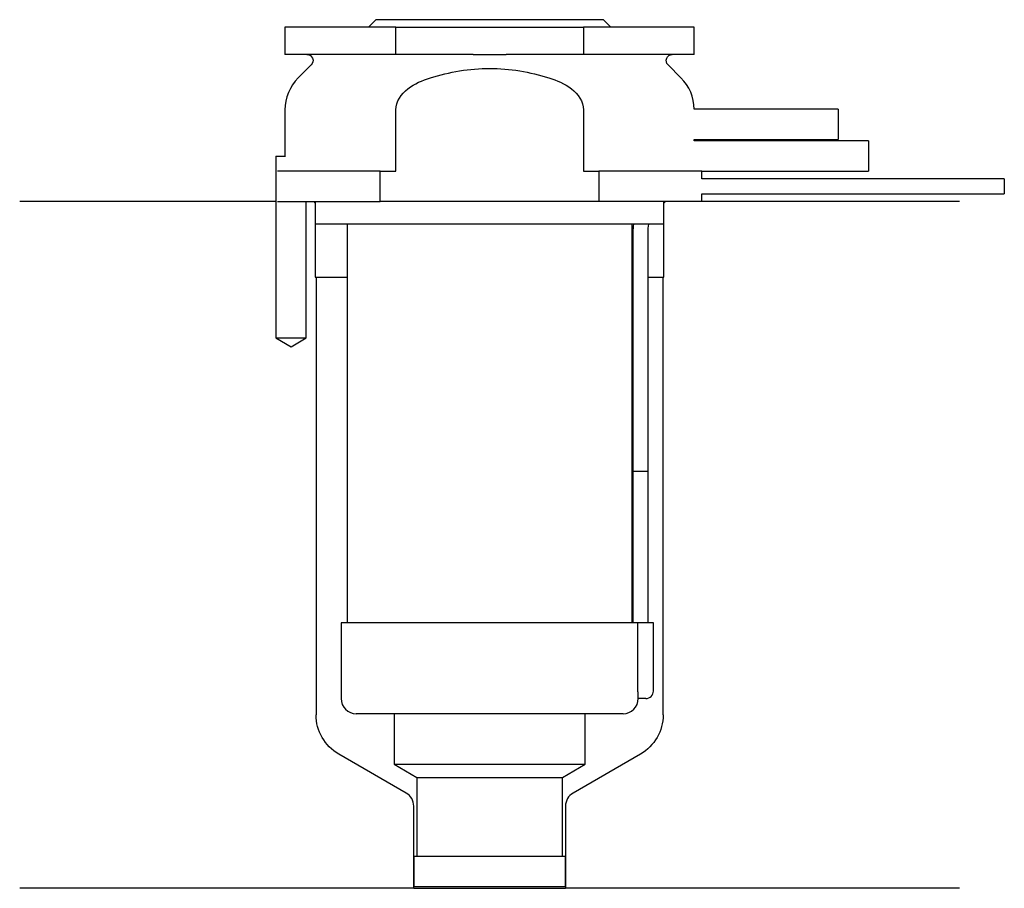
# Model space of a CAD drawing. Header units: inches. Extents: x 26.5 to 91.5, y 227 to 284.3.
import ezdxf

# ---------------------------------------------------------------- set-up
doc = ezdxf.new("R2010")
doc.units = ezdxf.units.IN
for name, color, linetype in [('201', 7, 'Continuous'), ('30', 7, 'Continuous'), ('32', 7, 'Continuous')]:
    doc.layers.add(name, color=color, linetype=linetype)

msp = doc.modelspace()

# ---------------------------------------------------------------- linework, layer by layer
at = {"layer": '201', "color": 113}
for p, q in [((43.426, 272.313), (26.526, 272.313)), ((43.426, 272.313), (43.426, 263.313)), ((45.426, 263.313), (45.426, 272.313)), ((45.926, 272.313), (46.026, 272.213)), ((46.026, 272.213), (46.026, 267.313)), ((69.026, 272.213), (69.126, 272.313)), ((69.026, 267.313), (69.026, 272.213)), ((88.526, 272.313), (71.526, 272.313)), ((46.026, 267.313), (46.076, 267.313)), ((46.076, 267.313), (48.126, 267.313)), ((46.076, 267.313), (46.076, 238.447)), ((66.925, 267.313), (66.975, 267.313)), ((67.975, 267.313), (68.976, 267.313)), ((68.976, 267.313), (69.026, 267.313)), ((68.976, 238.447), (68.976, 267.313)), ((43.426, 263.313), (44.426, 262.736)), ((44.426, 262.736), (45.426, 263.313)), ((52.021, 233.282), (47.576, 235.849)), ((67.476, 235.849), (63.031, 233.282)), ((52.521, 226.994), (52.521, 232.416)), ((62.531, 232.416), (62.531, 226.994)), ((52.521, 226.994), (26.526, 226.994)), ((52.521, 226.994), (62.531, 226.994)), ((88.526, 226.994), (62.531, 226.994))]:
    msp.add_line(p, q, dxfattribs=at)
at = {"layer": '201', "color": 113, "extrusion": (0, 0, -1)}
for centre, start, end in [((-49.076, 238.447), 300, 360), ((-65.976, 238.447), 180, 240)]:
    msp.add_arc(centre, 3, start, end, dxfattribs=at)
at = {"layer": '201', "color": 113}
for centre, start, end in [((51.521, 232.416), 0, 60), ((63.531, 232.416), 120, 180)]:
    msp.add_arc(centre, 1, start, end, dxfattribs=at)
at = {"layer": '30', "color": 113}
for p, q in [((50.026, 284.313), (49.526, 283.813)), ((65.026, 284.313), (50.026, 284.313)), ((65.526, 283.813), (65.026, 284.313)), ((51.341, 283.813), (44.026, 283.813)), ((44.026, 283.813), (44.026, 282.013)), ((51.341, 282.013), (51.341, 283.813)), ((51.341, 283.813), (63.71, 283.813)), ((71.026, 283.813), (63.71, 283.813)), ((63.71, 283.813), (63.71, 282.013)), ((71.026, 282.013), (71.026, 283.813)), ((51.341, 282.013), (44.026, 282.013)), ((56.429, 282.013), (51.341, 282.013)), ((63.71, 282.013), (58.622, 282.013)), ((71.026, 282.013), (63.71, 282.013)), ((45.758, 281.33), (44.904, 280.476)), ((70.147, 280.476), (69.293, 281.33)), ((44.026, 278.355), (44.026, 275.313)), ((51.341, 274.313), (51.341, 278.355)), ((63.71, 278.355), (63.71, 274.313)), ((71.026, 276.313), (71.026, 276.413)), ((43.426, 275.313), (44.058, 275.313)), ((43.426, 275.313), (43.426, 263.313)), ((50.314, 274.313), (43.533, 274.313)), ((50.314, 272.313), (50.314, 274.313)), ((50.314, 274.313), (51.341, 274.313)), ((63.71, 274.313), (64.737, 274.313)), ((64.737, 274.313), (64.737, 272.313)), ((71.526, 274.313), (64.737, 274.313)), ((71.526, 273.813), (71.526, 274.313)), ((91.476, 273.813), (71.526, 273.813)), ((91.476, 273.813), (91.476, 272.813)), ((71.526, 272.313), (71.526, 272.813)), ((71.526, 272.813), (91.476, 272.813)), ((43.533, 272.313), (50.314, 272.313)), ((45.426, 263.313), (45.426, 272.313)), ((46.026, 272.313), (46.026, 270.813)), ((64.737, 272.313), (50.314, 272.313)), ((71.526, 272.313), (64.737, 272.313)), ((69.026, 270.813), (69.026, 272.313)), ((69.026, 270.813), (46.026, 270.813)), ((48.126, 270.813), (48.126, 244.513)), ((66.926, 244.513), (66.926, 270.813)), ((66.976, 270.313), (66.976, 254.513)), ((67.976, 254.513), (67.976, 270.313)), ((43.426, 263.313), (45.426, 263.313)), ((66.976, 254.513), (66.976, 244.513)), ((66.976, 254.513), (67.976, 254.513)), ((66.976, 254.513), (67.976, 254.513)), ((67.976, 244.513), (67.976, 254.513)), ((47.726, 244.513), (47.726, 239.513)), ((67.29, 244.513), (47.726, 244.513)), ((67.29, 244.513), (67.29, 240.013)), ((68.326, 244.513), (67.29, 244.513)), ((68.326, 240.013), (68.326, 244.513)), ((67.826, 239.513), (67.32, 239.513)), ((66.326, 238.513), (48.726, 238.513)), ((51.226, 238.513), (51.226, 235.176)), ((63.826, 235.176), (63.826, 238.513)), ((51.226, 235.176), (63.826, 235.176)), ((51.226, 235.176), (52.721, 234.313)), ((62.331, 234.313), (63.826, 235.176)), ((52.721, 234.313), (52.721, 229.113)), ((52.721, 234.313), (62.331, 234.313)), ((62.331, 229.113), (62.331, 234.313)), ((52.521, 229.113), (62.531, 229.113)), ((52.521, 229.113), (52.521, 227.113)), ((62.531, 227.113), (62.531, 229.113)), ((52.521, 227.113), (62.531, 227.113))]:
    msp.add_line(p, q, dxfattribs=at)
at = {"layer": '30', "color": 113, "extrusion": (0, 0, -1)}
for centre, radius, start, end in [((-45.476, 281.613), 0.4, 90, 225), ((-69.576, 281.613), 0.4, -45, 90), ((-70.476, 270.313), 2.5, 0, 11.53827)]:
    msp.add_arc(centre, radius, start, end, dxfattribs=at)
at = {"layer": '30', "color": 113}
for centre, radius, start, end in [((47.026, 278.355), 3, 135, 180), ((68.026, 278.355), 3, 1.11445, 45), ((70.476, 270.313), 3.5, 171.78609, 180), ((67.826, 240.013), 0.5, -90, 0), ((48.726, 239.513), 1, 180, 270), ((66.326, 239.513), 1, -90, 0)]:
    msp.add_arc(centre, radius, start, end, dxfattribs=at)
for points, knots in [([(56.429, 282.013), (56.793, 282.013), (57.157, 282.01), (57.566, 282.01), (57.612, 282.01), (57.704, 282.01), (57.842, 282.01), (57.979, 282.011), (58.255, 282.012), (58.438, 282.013), (58.622, 282.013)], [0, 0, 0, 0, 0.5, 0.5, 0.5625, 0.5625, 0.625, 0.75, 0.75, 1, 1, 1, 1]), ([(53.614, 280.476), (54.88, 280.868), (56.199, 281.098), (58.857, 281.097), (60.172, 280.868), (61.437, 280.476)], [0, 0, 0, 0, 0.5, 0.5, 1, 1, 1, 1]), ([(51.341, 278.355), (51.341, 278.908), (51.699, 279.412), (52.573, 280.092), (53.09, 280.314), (53.614, 280.476)], [0, 0, 0, 0, 0.5, 0.5, 1, 1, 1, 1]), ([(61.437, 280.476), (61.964, 280.313), (62.479, 280.092), (63.354, 279.41), (63.71, 278.906), (63.71, 278.355)], [0, 0, 0, 0, 0.5, 0.5, 1, 1, 1, 1]), ([(67.29, 240.013), (67.29, 239.958), (67.291, 239.901), (67.294, 239.797), (67.296, 239.747), (67.301, 239.66), (67.304, 239.622), (67.31, 239.563), (67.313, 239.541), (67.315, 239.528), (67.317, 239.518), (67.319, 239.513)], [0, 0, 0, 0, 0.208628, 0.208628, 0.417496, 0.417496, 0.626503, 0.626503, 0.836751, 0.836751, 1, 1, 1, 1])]:
    msp.add_open_spline(points, degree=3, knots=knots, dxfattribs=at)
at = {"layer": '32', "color": 113}
for p, q in [((80.526, 278.413), (71.025, 278.413)), ((80.526, 278.413), (80.526, 276.413)), ((71.025, 276.413), (80.526, 276.413)), ((82.526, 276.313), (71.025, 276.313)), ((82.526, 276.313), (82.526, 274.313)), ((71.525, 274.313), (82.526, 274.313))]:
    msp.add_line(p, q, dxfattribs=at)

doc.saveas('drawing.dxf')
